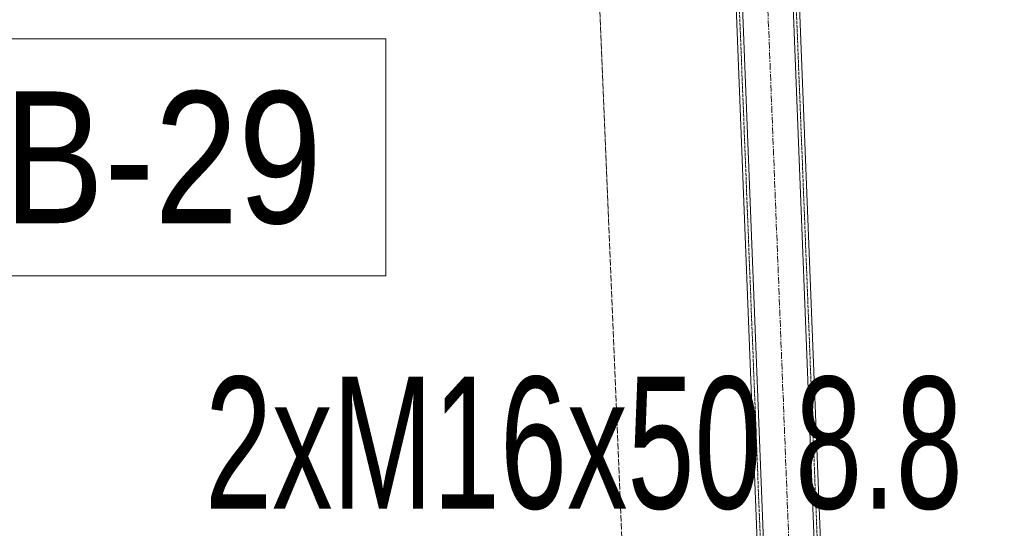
# Model space of a CAD drawing. Header units: millimetres. Extents: x -15129 to 9171, y -18789 to 5877.
# Tile 197 of 256: x -10537 to -9602, y -1940 to -1457. Entities that reach past the tile are written whole.
import ezdxf

# ---------------------------------------------------------------- set-up
doc = ezdxf.new("R2010")
doc.units = ezdxf.units.MM
for name, pattern in [('ACAD_ISO02W100', [15, 12, -3]), ('ACAD_ISO04W100', [30, 24, -3, 0, -3]), ('CENTER', [50.8, 31.75, -6.35, 6.35, -6.35])]:
    doc.linetypes.add(name, pattern=pattern)
for name, color, linetype in [('AS_Belki', 145, 'Continuous'), ('AS_DIM_ON', 7, 'Continuous'), ('AS_Siatki', 72, 'Continuous')]:
    doc.layers.add(name, color=color, linetype=linetype)
doc.styles.add('Arial Narrow', font='ARIALN.TTF', dxfattribs={"height": 5})

msp = doc.modelspace()

# ---------------------------------------------------------------- linework, layer by layer
at = {"color": 5, "linetype": 'CENTER', "lineweight": 13, "ltscale": 0.2}
msp.add_line((-9860.44, -585.01, -8591.48), (-9731.36, -3859.05, 51965.59), dxfattribs=at)
at = {"color": 7, "lineweight": 13}
msp.add_lwpolyline([(-10591.73, -1700.39), (-10189.29, -1700.39), (-10189.29, -1475.39), (-10591.73, -1475.39), (-10591.73, -1700.39)], dxfattribs=at)
at = {"layer": 'AS_Belki', "color": 145, "linetype": 'Continuous', "lineweight": 13, "ltscale": 0.25}
for p, q in [((-9871.9, -1055.89), (-9794.32, -3023.66)), ((-9785.29, -3100.49), (-9865.9, -1055.65)), ((-9737.33, -3098.6), (-9817.94, -1053.76)), ((-9811.94, -1053.52), (-9731.57, -3092.36))]:
    msp.add_line(p, q, dxfattribs=at)
at = {"layer": 'AS_Belki', "color": 84, "linetype": 'ACAD_ISO02W100', "lineweight": 13, "ltscale": 0.25}
for p, q in [((-9868.9, -1055.77), (-9788.52, -3094.61)), ((-9814.94, -1053.64), (-9734.56, -3092.48))]:
    msp.add_line(p, q, dxfattribs=at)
at = {"layer": 'AS_Siatki', "color": 20, "linetype": 'ACAD_ISO04W100', "lineweight": 13, "ltscale": 0.25}
msp.add_line((-9335.58, -17029.24), (-10009.15, -894.74), dxfattribs=at)

# ---------------------------------------------------------------- texts
at = {"color": 7, "lineweight": 13, "style": 'Arial Narrow'}
msp.add_text('B-29', height=125, dxfattribs=at).set_placement((-10552.31, -1650.39))
at = {"layer": 'AS_DIM_ON', "color": 7, "lineweight": 13, "style": 'Arial Narrow', "width": 0.8}
msp.add_text('2xM16x50 8.8', height=125, dxfattribs=at).set_placement((-10360.94, -1921.14))

doc.saveas('drawing.dxf')
